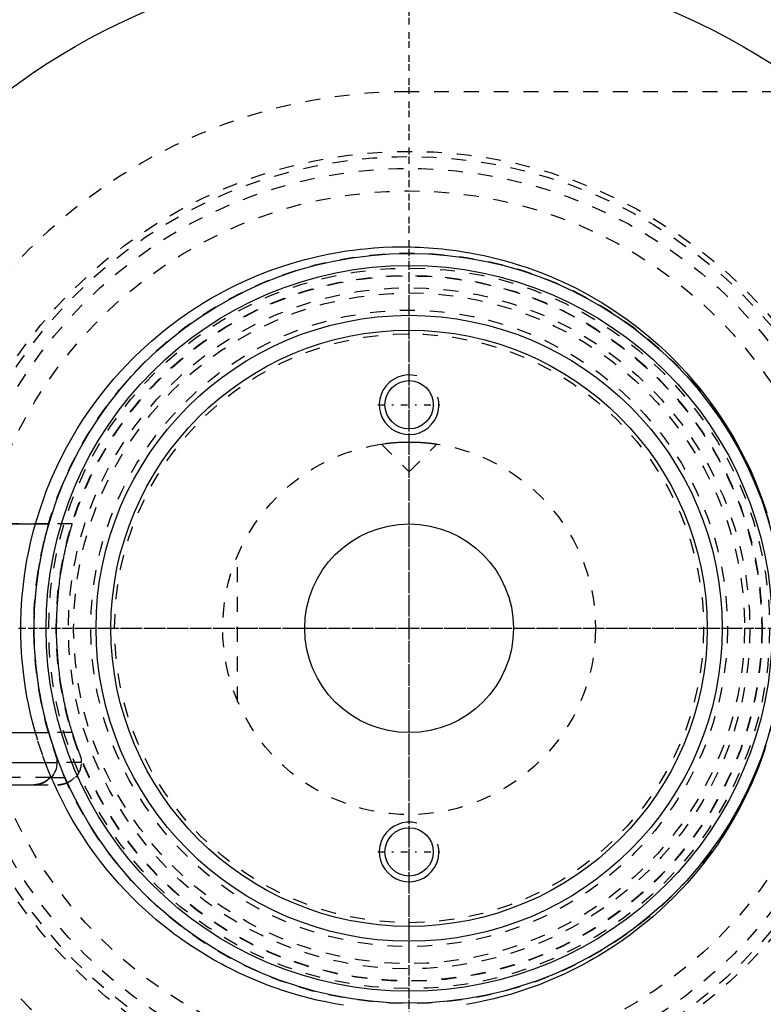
# Model space of a CAD drawing. Extents: x -906 to 156, y -125 to 125.
# Tile 3 of 12: x -876 to -826, y -25 to 41. Entities that reach past the tile are written whole.
import ezdxf

# ---------------------------------------------------------------- set-up
doc = ezdxf.new("R2010")
doc.units = 0
doc.linetypes.add('CENTER', pattern=[1.5, 0.45, -0.5, 0.05, -0.5])
doc.linetypes.add('DASHED', pattern=[2, 1, -1])
for name, color, linetype in [('AM_0', 7, 'CONTINUOUS'), ('AM_10', 7, 'CONTINUOUS'), ('AM_3', 7, 'DASHED'), ('AM_7', 7, 'CENTER')]:
    doc.layers.add(name, color=color, linetype=linetype)

msp = doc.modelspace()

# ---------------------------------------------------------------- linework, layer by layer
at = {"layer": 'AM_0', "color": 7, "linetype": 'CONTINUOUS'}
for p, q in [((-883.65, 7), (-874.156, 7)), ((-884.1, -7), (-874.156, -7)), ((-884.1, -9), (-873.6, -9)), ((-873.6, -9), (-873.6, -8.693)), ((-882.49, -10.5), (-875.172, -10.5)), ((-874.066, -10), (-873.982, -10))]:
    msp.add_line(p, q, dxfattribs=at)
for points in [[(-875.21, -10.5, 0), (-875.176, -10.5, 0), (-875.106, -10.497, 0), (-875.034, -10.49, 0), (-874.998, -10.486, 0), (-874.962, -10.48, 0), (-874.889, -10.467, 0), (-874.818, -10.451, 0), (-874.748, -10.431, 0), (-874.681, -10.409, 0), (-874.616, -10.384, 0), (-874.585, -10.371, 0), (-874.553, -10.357, 0), (-874.489, -10.325, 0), (-874.426, -10.29, 0), (-874.363, -10.252, 0), (-874.303, -10.211, 0), (-874.244, -10.167, 0), (-874.216, -10.144, 0), (-874.189, -10.121, 0), (-874.138, -10.074, 0), (-874.09, -10.026, 0), (-874.066, -10, 0)], [(-874.066, -10, 0), (-874.083, -10.018, 0), (-874.117, -10.054, 0), (-874.153, -10.088, 0), (-874.171, -10.105, 0), (-874.19, -10.122, 0), (-874.229, -10.155, 0), (-874.27, -10.187, 0), (-874.313, -10.218, 0), (-874.357, -10.248, 0), (-874.401, -10.276, 0), (-874.424, -10.289, 0), (-874.447, -10.302, 0), (-874.492, -10.327, 0), (-874.538, -10.35, 0), (-874.584, -10.37, 0), (-874.629, -10.389, 0), (-874.675, -10.407, 0), (-874.699, -10.415, 0), (-874.723, -10.423, 0), (-874.773, -10.438, 0), (-874.823, -10.452, 0), (-874.849, -10.458, 0)]]:
    msp.add_polyline3d(points, dxfattribs=at)
for centre, radius in [((-850, 0), 45), ((-850, 0), 25.15), ((-850, 0), 24.35), ((-850, 0), 21), ((-850, 0), 20), ((-850, 15), 1.621), ((-850, 0), 7), ((-850, -15), 1.621)]:
    msp.add_circle(centre, radius, dxfattribs=at)
for centre, radius, start, end in [((-850, 0), 55.5, 97.25319, 160.91684), ((-875.1, -9), 1.5, 318.18969, 0), ((-850, 0), 55.5, 199.08316, 262.74681)]:
    msp.add_arc(centre, radius, start, end, dxfattribs=at)
at = {"layer": 'AM_10', "color": 7, "linetype": 'CONTINUOUS'}
for centre in [(-850, 15), (-850, -15)]:
    msp.add_arc(centre, 2, 75, 15, dxfattribs=at)
at = {"layer": 'AM_3', "color": 6, "linetype": 'DASHED'}
for p, q in [((-751.327, 36), (-850, 36)), ((-851.861, 12.361), (-851.587, 12.399)), ((-851.861, 12.361), (-850, 10.5)), ((-850.462, 12.491), (-850.277, 12.497)), ((-850.277, 12.497), (-850, 12.5)), ((-850, 10.5), (-848.139, 12.361)), ((-874.156, 7), (-883.65, 7)), ((-872.59, 7), (-874.156, 7)), ((-861.5, -4.899), (-861.5, 4.899)), ((-872.59, -7), (-874.156, -7)), ((-871.975, -9), (-873.6, -9)), ((-871.975, -9), (-871.975, -8.742)), ((-874.066, -10), (-883.634, -10)), ((-875.21, -10.5), (-875.172, -10.5)), ((-875.21, -10.5), (-873.543, -10.5)), ((-874.066, -10), (-872.357, -10))]:
    msp.add_line(p, q, dxfattribs=at)
for points in [[(-875.063, 7.001, 0), (-874.958, 7.36, 0), (-874.733, 8.072, 0), (-874.488, 8.776, 0), (-874.358, 9.124, 0), (-874.223, 9.469, 0), (-873.939, 10.152, 0), (-873.637, 10.824, 0), (-873.318, 11.483, 0), (-872.981, 12.129, 0), (-872.629, 12.761, 0), (-872.448, 13.072, 0), (-872.262, 13.378, 0), (-871.881, 13.98, 0), (-871.488, 14.566, 0), (-871.082, 15.134, 0), (-870.666, 15.686, 0), (-870.24, 16.219, 0), (-870.024, 16.479, 0), (-869.807, 16.734, 0), (-869.366, 17.23, 0), (-868.92, 17.708, 0), (-868.692, 17.942, 0), (-868.462, 18.173, 0), (-867.992, 18.627, 0), (-867.51, 19.07, 0), (-867.264, 19.286, 0), (-867.016, 19.5, 0), (-866.511, 19.918, 0), (-865.995, 20.323, 0), (-865.468, 20.715, 0), (-864.932, 21.094, 0), (-864.386, 21.458, 0), (-864.11, 21.635, 0), (-863.832, 21.808, 0), (-863.269, 22.144, 0), (-862.698, 22.465, 0), (-862.12, 22.771, 0), (-861.535, 23.061, 0), (-860.944, 23.336, 0), (-860.647, 23.468, 0), (-860.348, 23.596, 0), (-859.746, 23.839, 0), (-859.14, 24.067, 0), (-858.529, 24.279, 0), (-857.916, 24.475, 0), (-857.299, 24.655, 0), (-856.99, 24.739, 0), (-856.68, 24.819, 0), (-856.06, 24.967, 0), (-855.438, 25.099, 0), (-854.816, 25.215, 0), (-854.195, 25.315, 0), (-853.574, 25.4, 0), (-853.264, 25.436, 0), (-852.955, 25.469, 0), (-852.338, 25.523, 0), (-851.724, 25.561, 0), (-851.114, 25.585, 0), (-850.507, 25.594, 0), (-849.906, 25.589, 0), (-849.605, 25.581, 0), (-849.302, 25.57, 0), (-848.693, 25.536, 0), (-848.08, 25.487, 0), (-847.771, 25.456, 0), (-847.462, 25.422, 0), (-846.842, 25.343, 0), (-846.218, 25.247, 0), (-845.906, 25.193, 0), (-845.593, 25.135, 0), (-844.967, 25.007, 0), (-844.341, 24.862, 0), (-843.715, 24.701, 0), (-843.09, 24.523, 0), (-842.467, 24.328, 0), (-842.157, 24.224, 0), (-841.847, 24.117, 0), (-841.23, 23.888, 0), (-840.616, 23.644, 0), (-840.007, 23.382, 0), (-839.404, 23.104, 0), (-838.806, 22.81, 0), (-838.509, 22.656, 0), (-838.214, 22.499, 0), (-837.63, 22.172, 0), (-837.053, 21.83, 0), (-836.484, 21.472, 0), (-835.925, 21.099, 0), (-835.375, 20.711, 0), (-835.104, 20.511, 0), (-834.835, 20.308, 0), (-834.306, 19.891, 0), (-833.788, 19.461, 0), (-833.282, 19.017, 0), (-832.788, 18.561, 0), (-832.307, 18.092, 0), (-832.071, 17.854, 0), (-831.839, 17.612, 0), (-831.385, 17.121, 0), (-830.939, 16.613, 0), (-830.5, 16.085, 0), (-830.07, 15.538, 0), (-829.65, 14.973, 0), (-829.444, 14.683, 0), (-829.242, 14.39, 0), (-828.845, 13.789, 0), (-828.463, 13.172, 0), (-828.277, 12.858, 0), (-828.095, 12.54, 0), (-827.743, 11.892, 0), (-827.408, 11.231, 0), (-827.247, 10.895, 0), (-827.09, 10.557, 0), (-826.791, 9.87, 0), (-826.512, 9.173, 0), (-826.252, 8.466, 0), (-826.012, 7.749, 0)], [(-851.587, 12.399, 0), (-851.567, 12.401, 0), (-851.523, 12.407, 0), (-851.477, 12.412, 0), (-851.453, 12.415, 0), (-851.428, 12.418, 0), (-851.378, 12.424, 0), (-851.326, 12.429, 0), (-851.271, 12.435, 0), (-851.213, 12.441, 0), (-851.151, 12.447, 0), (-851.12, 12.45, 0), (-851.088, 12.453, 0), (-851.021, 12.458, 0), (-850.953, 12.464, 0), (-850.882, 12.469, 0), (-850.809, 12.474, 0), (-850.734, 12.478, 0), (-850.696, 12.481, 0), (-850.658, 12.483, 0), (-850.58, 12.487, 0), (-850.501, 12.49, 0), (-850.462, 12.491, 0)], [(-850, 12.5, 0), (-849.986, 12.5, 0), (-849.959, 12.5, 0), (-849.932, 12.5, 0), (-849.919, 12.5, 0), (-849.905, 12.5, 0), (-849.878, 12.499, 0), (-849.85, 12.499, 0), (-849.823, 12.499, 0), (-849.795, 12.498, 0), (-849.768, 12.498, 0), (-849.754, 12.498, 0), (-849.74, 12.497, 0), (-849.713, 12.497, 0), (-849.685, 12.496, 0), (-849.658, 12.495, 0), (-849.63, 12.495, 0), (-849.603, 12.494, 0), (-849.589, 12.493, 0), (-849.576, 12.493, 0), (-849.548, 12.492, 0), (-849.521, 12.491, 0), (-849.507, 12.49, 0), (-849.494, 12.49, 0), (-849.467, 12.489, 0), (-849.44, 12.487, 0), (-849.427, 12.487, 0), (-849.413, 12.486, 0), (-849.387, 12.485, 0), (-849.36, 12.484, 0), (-849.334, 12.482, 0), (-849.307, 12.481, 0), (-849.281, 12.479, 0), (-849.269, 12.479, 0), (-849.256, 12.478, 0), (-849.23, 12.476, 0), (-849.205, 12.475, 0), (-849.179, 12.473, 0), (-849.154, 12.471, 0), (-849.129, 12.47, 0), (-849.117, 12.469, 0), (-849.105, 12.468, 0), (-849.081, 12.466, 0), (-849.056, 12.464, 0), (-849.033, 12.463, 0), (-849.009, 12.461, 0), (-848.986, 12.459, 0), (-848.974, 12.458, 0), (-848.963, 12.457, 0), (-848.94, 12.455, 0), (-848.918, 12.453, 0), (-848.895, 12.451, 0), (-848.874, 12.449, 0), (-848.852, 12.447, 0), (-848.842, 12.446, 0), (-848.831, 12.445, 0), (-848.81, 12.443, 0), (-848.79, 12.441, 0), (-848.769, 12.439, 0), (-848.75, 12.437, 0), (-848.73, 12.435, 0), (-848.72, 12.434, 0), (-848.711, 12.433, 0), (-848.692, 12.431, 0), (-848.674, 12.429, 0), (-848.665, 12.428, 0), (-848.656, 12.427, 0), (-848.638, 12.426, 0), (-848.62, 12.424, 0), (-848.611, 12.423, 0), (-848.603, 12.422, 0), (-848.586, 12.42, 0), (-848.569, 12.418, 0), (-848.552, 12.416, 0), (-848.535, 12.414, 0), (-848.519, 12.412, 0), (-848.511, 12.411, 0), (-848.503, 12.41, 0), (-848.488, 12.408, 0), (-848.472, 12.406, 0), (-848.457, 12.404, 0), (-848.442, 12.403, 0), (-848.428, 12.401, 0), (-848.421, 12.4, 0), (-848.414, 12.399, 0), (-848.4, 12.397, 0), (-848.386, 12.395, 0), (-848.373, 12.394, 0), (-848.36, 12.392, 0), (-848.347, 12.39, 0), (-848.341, 12.389, 0), (-848.335, 12.389, 0), (-848.323, 12.387, 0), (-848.312, 12.385, 0), (-848.3, 12.384, 0), (-848.29, 12.382, 0), (-848.279, 12.381, 0), (-848.274, 12.38, 0), (-848.269, 12.38, 0), (-848.259, 12.378, 0), (-848.25, 12.377, 0), (-848.241, 12.376, 0), (-848.232, 12.374, 0), (-848.224, 12.373, 0), (-848.22, 12.373, 0), (-848.216, 12.372, 0), (-848.209, 12.371, 0), (-848.202, 12.37, 0), (-848.198, 12.369, 0), (-848.195, 12.369, 0), (-848.189, 12.368, 0), (-848.183, 12.367, 0), (-848.18, 12.367, 0), (-848.177, 12.366, 0), (-848.172, 12.366, 0), (-848.167, 12.365, 0), (-848.163, 12.364, 0), (-848.159, 12.364, 0), (-848.155, 12.363, 0), (-848.154, 12.363, 0), (-848.152, 12.363, 0), (-848.149, 12.362, 0), (-848.147, 12.362, 0), (-848.145, 12.362, 0), (-848.143, 12.361, 0), (-848.141, 12.361, 0), (-848.141, 12.361, 0), (-848.14, 12.361, 0), (-848.14, 12.361, 0), (-848.139, 12.361, 0), (-848.139, 12.361, 0)], [(-875.063, -7.001, 0), (-875.169, -6.619, 0), (-875.362, -5.85, 0), (-875.532, -5.075, 0), (-875.607, -4.686, 0), (-875.677, -4.296, 0), (-875.798, -3.514, 0), (-875.894, -2.731, 0), (-875.966, -1.947, 0), (-876.014, -1.166, 0), (-876.038, -0.387, 0), (-876.041, 0, 0), (-876.038, 0.387, 0), (-876.014, 1.166, 0), (-875.966, 1.947, 0), (-875.894, 2.731, 0), (-875.798, 3.514, 0), (-875.677, 4.296, 0), (-875.607, 4.686, 0), (-875.532, 5.075, 0), (-875.362, 5.85, 0), (-875.169, 6.619, 0), (-875.063, 7.001, 0)], [(-874.156, -7, 0), (-874.169, -6.957, 0), (-874.195, -6.866, 0), (-874.221, -6.772, 0), (-874.234, -6.724, 0), (-874.248, -6.676, 0), (-874.275, -6.576, 0), (-874.303, -6.474, 0), (-874.33, -6.369, 0), (-874.358, -6.261, 0), (-874.386, -6.152, 0), (-874.4, -6.096, 0), (-874.414, -6.04, 0), (-874.442, -5.926, 0), (-874.47, -5.81, 0), (-874.497, -5.692, 0), (-874.525, -5.573, 0), (-874.552, -5.452, 0), (-874.565, -5.391, 0), (-874.579, -5.329, 0), (-874.606, -5.205, 0), (-874.632, -5.079, 0), (-874.645, -5.015, 0), (-874.658, -4.951, 0), (-874.683, -4.823, 0), (-874.708, -4.693, 0), (-874.721, -4.627, 0), (-874.733, -4.561, 0), (-874.757, -4.429, 0), (-874.781, -4.295, 0), (-874.803, -4.16, 0), (-874.826, -4.025, 0), (-874.848, -3.888, 0), (-874.858, -3.819, 0), (-874.869, -3.75, 0), (-874.889, -3.611, 0), (-874.909, -3.472, 0), (-874.973, -2.979, 0), (-875.06, -2.123, 0), (-875.118, -1.263, 0), (-875.147, -0.415, 0), (-875.15, 0, 0), (-875.147, 0.415, 0), (-875.118, 1.263, 0), (-875.06, 2.123, 0), (-874.973, 2.979, 0), (-874.909, 3.472, 0), (-874.889, 3.611, 0), (-874.869, 3.75, 0), (-874.858, 3.819, 0), (-874.848, 3.888, 0), (-874.826, 4.025, 0), (-874.803, 4.16, 0), (-874.781, 4.295, 0), (-874.757, 4.429, 0), (-874.733, 4.561, 0), (-874.721, 4.627, 0), (-874.708, 4.693, 0), (-874.683, 4.823, 0), (-874.658, 4.951, 0), (-874.645, 5.015, 0), (-874.632, 5.079, 0), (-874.606, 5.205, 0), (-874.579, 5.329, 0), (-874.565, 5.391, 0), (-874.552, 5.452, 0), (-874.525, 5.573, 0), (-874.497, 5.692, 0), (-874.47, 5.81, 0), (-874.442, 5.926, 0), (-874.414, 6.04, 0), (-874.4, 6.096, 0), (-874.386, 6.152, 0), (-874.358, 6.261, 0), (-874.33, 6.369, 0), (-874.303, 6.474, 0), (-874.275, 6.576, 0), (-874.248, 6.676, 0), (-874.234, 6.724, 0), (-874.221, 6.772, 0), (-874.195, 6.866, 0), (-874.169, 6.957, 0), (-874.156, 7, 0)], [(-872.59, -7, 0), (-872.592, -6.995, 0), (-872.595, -6.985, 0), (-872.598, -6.975, 0), (-872.6, -6.97, 0), (-872.601, -6.965, 0), (-872.605, -6.954, 0), (-872.608, -6.943, 0), (-872.612, -6.931, 0), (-872.615, -6.92, 0), (-872.619, -6.908, 0), (-872.621, -6.902, 0), (-872.622, -6.895, 0), (-872.626, -6.883, 0), (-872.63, -6.87, 0), (-872.644, -6.824, 0), (-872.657, -6.782, 0), (-872.67, -6.738, 0), (-872.697, -6.646, 0), (-872.725, -6.55, 0), (-872.753, -6.452, 0), (-872.782, -6.35, 0), (-872.811, -6.245, 0), (-872.825, -6.192, 0), (-872.84, -6.138, 0), (-872.869, -6.027, 0), (-872.899, -5.914, 0), (-872.928, -5.799, 0), (-872.957, -5.682, 0), (-872.987, -5.562, 0), (-873.001, -5.502, 0), (-873.016, -5.441, 0), (-873.044, -5.317, 0), (-873.073, -5.192, 0), (-873.087, -5.129, 0), (-873.101, -5.065, 0), (-873.129, -4.936, 0), (-873.157, -4.806, 0), (-873.17, -4.74, 0), (-873.184, -4.674, 0), (-873.21, -4.54, 0), (-873.236, -4.405, 0), (-873.261, -4.269, 0), (-873.286, -4.132, 0), (-873.31, -3.993, 0), (-873.322, -3.923, 0), (-873.334, -3.853, 0), (-873.357, -3.712, 0), (-873.379, -3.57, 0), (-873.4, -3.428, 0), (-873.421, -3.284, 0), (-873.441, -3.139, 0), (-873.45, -3.067, 0), (-873.46, -2.994, 0), (-873.478, -2.849, 0), (-873.495, -2.702, 0), (-873.549, -2.188, 0), (-873.614, -1.303, 0), (-873.646, -0.428, 0), (-873.65, 0, 0), (-873.646, 0.428, 0), (-873.614, 1.303, 0), (-873.549, 2.188, 0), (-873.495, 2.702, 0), (-873.478, 2.849, 0), (-873.46, 2.994, 0), (-873.45, 3.067, 0), (-873.441, 3.139, 0), (-873.421, 3.284, 0), (-873.4, 3.428, 0), (-873.379, 3.57, 0), (-873.357, 3.712, 0), (-873.334, 3.853, 0), (-873.322, 3.923, 0), (-873.31, 3.993, 0), (-873.286, 4.132, 0), (-873.261, 4.269, 0), (-873.236, 4.405, 0), (-873.21, 4.54, 0), (-873.184, 4.674, 0), (-873.17, 4.74, 0), (-873.157, 4.806, 0), (-873.129, 4.936, 0), (-873.101, 5.065, 0), (-873.087, 5.129, 0), (-873.073, 5.192, 0), (-873.044, 5.317, 0), (-873.016, 5.441, 0), (-873.001, 5.502, 0), (-872.987, 5.562, 0), (-872.957, 5.682, 0), (-872.928, 5.799, 0), (-872.899, 5.914, 0), (-872.869, 6.027, 0), (-872.84, 6.138, 0), (-872.825, 6.192, 0), (-872.811, 6.245, 0), (-872.782, 6.35, 0), (-872.753, 6.452, 0), (-872.725, 6.55, 0), (-872.697, 6.646, 0), (-872.67, 6.738, 0), (-872.657, 6.782, 0), (-872.644, 6.824, 0), (-872.63, 6.87, 0), (-872.626, 6.883, 0), (-872.622, 6.895, 0), (-872.621, 6.902, 0), (-872.619, 6.908, 0), (-872.615, 6.92, 0), (-872.612, 6.931, 0), (-872.608, 6.943, 0), (-872.605, 6.954, 0), (-872.601, 6.965, 0), (-872.6, 6.97, 0), (-872.598, 6.975, 0), (-872.595, 6.985, 0), (-872.592, 6.995, 0), (-872.59, 7, 0)], [(-874.003, -10.003, 0), (-874.204, -9.516, 0), (-874.578, -8.524, 0), (-874.912, -7.513, 0), (-875.063, -7.001, 0)], [(-873.6, -8.693, 0), (-873.6, -8.693, 0), (-873.6, -8.692, 0), (-873.6, -8.691, 0), (-873.601, -8.691, 0), (-873.601, -8.69, 0), (-873.601, -8.689, 0), (-873.602, -8.687, 0), (-873.603, -8.684, 0), (-873.604, -8.681, 0), (-873.605, -8.678, 0), (-873.606, -8.676, 0), (-873.607, -8.675, 0), (-873.608, -8.671, 0), (-873.61, -8.666, 0), (-873.612, -8.661, 0), (-873.614, -8.656, 0), (-873.616, -8.65, 0), (-873.617, -8.647, 0), (-873.618, -8.644, 0), (-873.62, -8.637, 0), (-873.623, -8.63, 0), (-873.624, -8.627, 0), (-873.626, -8.623, 0), (-873.628, -8.615, 0), (-873.631, -8.607, 0), (-873.633, -8.603, 0), (-873.635, -8.598, 0), (-873.638, -8.589, 0), (-873.641, -8.58, 0), (-873.645, -8.57, 0), (-873.648, -8.56, 0), (-873.652, -8.55, 0), (-873.654, -8.545, 0), (-873.656, -8.539, 0), (-873.66, -8.528, 0), (-873.664, -8.517, 0), (-873.668, -8.505, 0), (-873.673, -8.493, 0), (-873.677, -8.48, 0), (-873.679, -8.474, 0), (-873.682, -8.468, 0), (-873.686, -8.455, 0), (-873.691, -8.441, 0), (-873.708, -8.393, 0), (-873.74, -8.304, 0), (-873.772, -8.21, 0), (-873.789, -8.16, 0), (-873.807, -8.108, 0), (-873.844, -8, 0), (-873.882, -7.884, 0), (-873.923, -7.761, 0), (-873.964, -7.633, 0), (-874.006, -7.499, 0), (-874.027, -7.431, 0), (-874.049, -7.361, 0), (-874.092, -7.219, 0), (-874.135, -7.074, 0), (-874.156, -7, 0)], [(-871.975, -8.742, 0), (-871.975, -8.742, 0), (-871.975, -8.742, 0), (-871.975, -8.741, 0), (-871.976, -8.74, 0), (-871.976, -8.74, 0), (-871.977, -8.738, 0), (-871.977, -8.736, 0), (-871.978, -8.734, 0), (-871.979, -8.731, 0), (-871.981, -8.728, 0), (-871.981, -8.726, 0), (-871.982, -8.724, 0), (-871.984, -8.72, 0), (-871.986, -8.715, 0), (-871.988, -8.71, 0), (-871.99, -8.705, 0), (-871.992, -8.699, 0), (-871.993, -8.696, 0), (-871.994, -8.693, 0), (-871.997, -8.686, 0), (-872, -8.679, 0), (-872.001, -8.676, 0), (-872.003, -8.672, 0), (-872.006, -8.664, 0), (-872.009, -8.656, 0), (-872.011, -8.652, 0), (-872.012, -8.647, 0), (-872.016, -8.638, 0), (-872.02, -8.629, 0), (-872.024, -8.619, 0), (-872.027, -8.609, 0), (-872.032, -8.598, 0), (-872.034, -8.593, 0), (-872.036, -8.587, 0), (-872.04, -8.576, 0), (-872.045, -8.565, 0), (-872.049, -8.553, 0), (-872.054, -8.54, 0), (-872.059, -8.528, 0), (-872.061, -8.521, 0), (-872.064, -8.515, 0), (-872.069, -8.502, 0), (-872.074, -8.488, 0), (-872.093, -8.439, 0), (-872.127, -8.348, 0), (-872.164, -8.252, 0), (-872.183, -8.201, 0), (-872.202, -8.148, 0), (-872.243, -8.036, 0), (-872.286, -7.917, 0), (-872.33, -7.79, 0), (-872.376, -7.658, 0), (-872.423, -7.519, 0), (-872.446, -7.448, 0), (-872.47, -7.376, 0), (-872.518, -7.228, 0), (-872.566, -7.077, 0), (-872.59, -7, 0)], [(-826.14, -8.14, 0), (-826.38, -8.824, 0), (-826.639, -9.499, 0), (-826.916, -10.164, 0), (-827.061, -10.492, 0), (-827.21, -10.818, 0), (-827.522, -11.461, 0), (-827.849, -12.092, 0), (-828.018, -12.403, 0), (-828.191, -12.71, 0), (-828.548, -13.314, 0), (-828.919, -13.903, 0), (-829.108, -14.192, 0), (-829.301, -14.477, 0), (-829.695, -15.035, 0), (-830.099, -15.576, 0), (-830.513, -16.101, 0), (-830.934, -16.607, 0), (-831.362, -17.096, 0), (-831.578, -17.334, 0), (-831.797, -17.569, 0), (-832.245, -18.031, 0), (-832.705, -18.482, 0), (-833.177, -18.923, 0), (-833.661, -19.352, 0), (-834.155, -19.769, 0), (-834.406, -19.972, 0), (-834.66, -20.173, 0), (-835.175, -20.564, 0), (-835.7, -20.943, 0), (-836.233, -21.307, 0), (-836.775, -21.658, 0), (-837.325, -21.994, 0), (-837.603, -22.157, 0), (-837.883, -22.316, 0), (-838.447, -22.624, 0), (-839.017, -22.916, 0), (-839.594, -23.194, 0), (-840.175, -23.456, 0), (-840.761, -23.703, 0), (-841.055, -23.821, 0), (-841.351, -23.935, 0), (-841.944, -24.151, 0), (-842.54, -24.352, 0), (-843.139, -24.537, 0), (-843.739, -24.707, 0), (-844.34, -24.862, 0), (-844.641, -24.933, 0), (-844.942, -25.001, 0), (-845.543, -25.125, 0), (-846.143, -25.234, 0)], [(-875.172, -10.5, 0), (-875.119, -10.497, 0), (-875.012, -10.488, 0), (-874.948, -10.478, 0), (-874.93, -10.475, 0), (-874.912, -10.472, 0), (-874.903, -10.47, 0), (-874.894, -10.468, 0), (-874.876, -10.464, 0), (-874.858, -10.46, 0), (-874.849, -10.458, 0)], [(-874.849, -10.458, 0), (-874.858, -10.46, 0), (-874.876, -10.464, 0), (-874.894, -10.468, 0), (-874.903, -10.47, 0), (-874.912, -10.472, 0), (-874.93, -10.475, 0), (-874.948, -10.478, 0), (-875.012, -10.488, 0), (-875.119, -10.497, 0), (-875.172, -10.5, 0)], [(-874.849, -10.458, 0), (-874.858, -10.46, 0), (-874.876, -10.464, 0), (-874.894, -10.468, 0), (-874.903, -10.47, 0), (-874.912, -10.472, 0), (-874.93, -10.475, 0), (-874.948, -10.478, 0), (-875.012, -10.488, 0), (-875.119, -10.497, 0), (-875.172, -10.5, 0)], [(-874.849, -10.458, 0), (-874.833, -10.455, 0), (-874.802, -10.447, 0), (-874.772, -10.438, 0), (-874.757, -10.434, 0), (-874.742, -10.429, 0), (-874.712, -10.419, 0), (-874.683, -10.409, 0), (-874.654, -10.399, 0), (-874.626, -10.388, 0), (-874.599, -10.377, 0), (-874.585, -10.371, 0), (-874.571, -10.365, 0), (-874.543, -10.352, 0), (-874.515, -10.339, 0), (-874.487, -10.324, 0), (-874.46, -10.309, 0), (-874.432, -10.294, 0), (-874.418, -10.286, 0), (-874.404, -10.278, 0), (-874.377, -10.261, 0), (-874.35, -10.243, 0), (-874.337, -10.234, 0)], [(-874.337, -10.234, 0), (-874.35, -10.243, 0), (-874.377, -10.261, 0), (-874.404, -10.278, 0), (-874.418, -10.286, 0), (-874.432, -10.294, 0), (-874.46, -10.309, 0), (-874.487, -10.324, 0), (-874.515, -10.339, 0), (-874.543, -10.352, 0), (-874.571, -10.365, 0), (-874.585, -10.371, 0), (-874.599, -10.377, 0), (-874.626, -10.388, 0), (-874.654, -10.399, 0), (-874.683, -10.409, 0), (-874.712, -10.419, 0), (-874.742, -10.429, 0), (-874.757, -10.434, 0), (-874.772, -10.438, 0), (-874.802, -10.447, 0), (-874.833, -10.455, 0), (-874.849, -10.458, 0)], [(-874.337, -10.234, 0), (-874.328, -10.228, 0), (-874.311, -10.217, 0), (-874.294, -10.205, 0), (-874.286, -10.199, 0), (-874.278, -10.192, 0), (-874.261, -10.18, 0), (-874.245, -10.167, 0), (-874.229, -10.155, 0), (-874.214, -10.142, 0), (-874.199, -10.129, 0), (-874.191, -10.122, 0), (-874.183, -10.116, 0), (-874.169, -10.103, 0), (-874.154, -10.089, 0), (-874.14, -10.076, 0), (-874.126, -10.063, 0), (-874.113, -10.049, 0), (-874.106, -10.043, 0), (-874.099, -10.036, 0), (-874.086, -10.022, 0), (-874.073, -10.007, 0), (-874.066, -10, 0)], [(-874.066, -10, 0), (-874.073, -10.007, 0), (-874.086, -10.022, 0), (-874.099, -10.036, 0), (-874.106, -10.043, 0), (-874.113, -10.049, 0), (-874.126, -10.063, 0), (-874.14, -10.076, 0), (-874.154, -10.089, 0), (-874.169, -10.103, 0), (-874.183, -10.116, 0), (-874.191, -10.122, 0), (-874.199, -10.129, 0), (-874.214, -10.142, 0), (-874.229, -10.155, 0), (-874.245, -10.167, 0), (-874.261, -10.18, 0), (-874.278, -10.192, 0), (-874.286, -10.199, 0), (-874.294, -10.205, 0), (-874.311, -10.217, 0), (-874.328, -10.228, 0), (-874.337, -10.234, 0)], [(-854.396, -25.285, 0), (-854.993, -25.184, 0), (-855.292, -25.128, 0), (-855.591, -25.068, 0), (-856.187, -24.938, 0), (-856.783, -24.793, 0), (-857.377, -24.633, 0), (-857.969, -24.459, 0), (-858.558, -24.27, 0), (-858.852, -24.169, 0), (-859.144, -24.066, 0), (-859.727, -23.847, 0), (-860.305, -23.614, 0), (-860.878, -23.366, 0), (-861.447, -23.104, 0), (-862.009, -22.827, 0), (-862.288, -22.684, 0), (-862.566, -22.537, 0), (-863.116, -22.232, 0), (-863.658, -21.914, 0), (-864.194, -21.582, 0), (-864.721, -21.237, 0), (-865.24, -20.879, 0), (-865.496, -20.695, 0), (-865.749, -20.509, 0), (-866.25, -20.126, 0), (-866.741, -19.73, 0), (-866.982, -19.529, 0), (-867.221, -19.324, 0), (-867.691, -18.906, 0), (-868.15, -18.477, 0), (-868.375, -18.258, 0), (-868.598, -18.037, 0), (-869.034, -17.588, 0), (-869.461, -17.125, 0), (-869.883, -16.645, 0), (-870.299, -16.148, 0), (-870.706, -15.634, 0), (-870.907, -15.37, 0), (-871.105, -15.103, 0), (-871.494, -14.556, 0), (-871.872, -13.994, 0), (-872.239, -13.416, 0), (-872.592, -12.825, 0), (-872.932, -12.22, 0), (-873.097, -11.912, 0), (-873.258, -11.601, 0), (-873.568, -10.971, 0), (-873.862, -10.328, 0), (-874.003, -10.003, 0)], [(-873.581, -10.5, 0), (-873.563, -10.5, 0), (-873.526, -10.499, 0), (-873.489, -10.497, 0), (-873.47, -10.496, 0), (-873.451, -10.495, 0), (-873.413, -10.491, 0), (-873.375, -10.486, 0), (-873.336, -10.481, 0), (-873.298, -10.474, 0), (-873.259, -10.467, 0), (-873.24, -10.463, 0), (-873.221, -10.458, 0), (-873.183, -10.449, 0), (-873.146, -10.439, 0), (-873.109, -10.428, 0), (-873.073, -10.416, 0), (-873.038, -10.403, 0), (-873.021, -10.397, 0), (-873.004, -10.39, 0), (-872.971, -10.377, 0), (-872.937, -10.362, 0), (-872.92, -10.354, 0)], [(-872.92, -10.354, 0), (-872.936, -10.361, 0), (-872.968, -10.375, 0), (-872.999, -10.388, 0), (-873.015, -10.395, 0), (-873.031, -10.401, 0), (-873.064, -10.413, 0), (-873.098, -10.424, 0), (-873.132, -10.435, 0), (-873.167, -10.445, 0), (-873.202, -10.454, 0), (-873.22, -10.458, 0), (-873.238, -10.462, 0), (-873.274, -10.47, 0), (-873.31, -10.477, 0), (-873.347, -10.483, 0), (-873.383, -10.488, 0), (-873.419, -10.492, 0), (-873.437, -10.493, 0), (-873.455, -10.495, 0), (-873.491, -10.497, 0), (-873.526, -10.499, 0), (-873.543, -10.5, 0)], [(-872.92, -10.354, 0), (-872.905, -10.347, 0), (-872.875, -10.332, 0), (-872.846, -10.317, 0), (-872.831, -10.309, 0), (-872.816, -10.3, 0), (-872.786, -10.283, 0), (-872.757, -10.266, 0), (-872.728, -10.247, 0), (-872.7, -10.228, 0), (-872.672, -10.208, 0), (-872.658, -10.198, 0), (-872.644, -10.188, 0), (-872.617, -10.167, 0), (-872.591, -10.146, 0), (-872.566, -10.124, 0), (-872.541, -10.102, 0), (-872.517, -10.08, 0), (-872.506, -10.069, 0), (-872.494, -10.058, 0), (-872.472, -10.036, 0), (-872.45, -10.012, 0), (-872.439, -10, 0)], [(-872.642, -10.186, 0), (-872.649, -10.192, 0), (-872.664, -10.202, 0), (-872.679, -10.213, 0), (-872.686, -10.218, 0), (-872.693, -10.224, 0), (-872.709, -10.234, 0), (-872.724, -10.244, 0), (-872.739, -10.254, 0), (-872.755, -10.264, 0), (-872.77, -10.274, 0), (-872.778, -10.278, 0), (-872.786, -10.283, 0), (-872.801, -10.292, 0), (-872.817, -10.301, 0), (-872.873, -10.331, 0), (-872.92, -10.354, 0)], [(-872.468, -10.031, 0), (-872.495, -10.058, 0), (-872.55, -10.11, 0), (-872.61, -10.161, 0), (-872.642, -10.186, 0)], [(-872.439, -10, 0), (-872.444, -10.005, 0), (-872.453, -10.016, 0), (-872.463, -10.026, 0), (-872.468, -10.031, 0)]]:
    msp.add_polyline3d(points, dxfattribs=at)
for radius in [32, 31.65, 30.85, 29.35, 25.175, 24.175, 23.675, 23.65, 22.85, 22.5, 21.35, 19.75, 19.75, 12.5, 12.5]:
    msp.add_circle((-850, 0), radius, dxfattribs=at)
for centre, radius, start, end in [((-850, 0), 50, 90, 270), ((-850, 0), 36, 90, 270), ((-873.475, -9), 1.5, 318.18969, 0)]:
    msp.add_arc(centre, radius, start, end, dxfattribs=at)
at = {"layer": 'AM_7', "color": 4, "linetype": 'CENTER'}
for p, q in [((-850, -52.5), (-850, 52.5)), ((-850, -47.25), (-850, 47.25)), ((-850, -32.392), (-850, 32.392)), ((-850, -25.384), (-850, 25.384)), ((-850, -24.833), (-850, 24.832)), ((-850, -22.05), (-850, 22.05)), ((-852.1, 15), (-847.9, 15)), ((-902.5, 0), (-797.5, 0)), ((-882.392, 0), (-817.608, 0)), ((-897.25, 0), (-802.75, 0)), ((-875.384, 0), (-824.616, 0)), ((-874.832, 0), (-825.168, 0)), ((-872.05, 0), (-827.95, 0)), ((-852.1, -15), (-847.9, -15))]:
    msp.add_line(p, q, dxfattribs=at)

doc.saveas('drawing.dxf')
